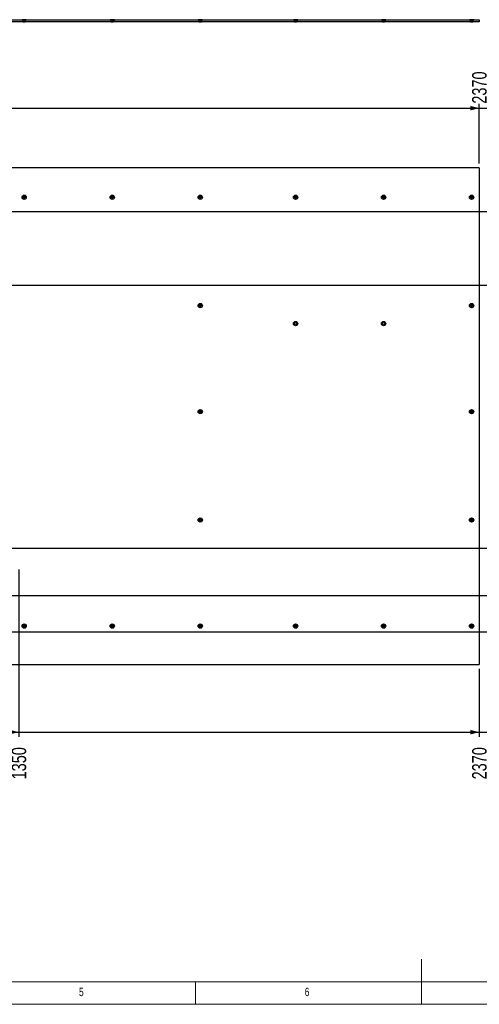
# Model space of a CAD drawing. Header units: millimetres. Extents: x 5 to 589, y 5 to 415.
# Tile 4 of 16: x 208 to 310, y 5 to 223. Entities that reach past the tile are written whole.
import ezdxf

# ---------------------------------------------------------------- set-up
doc = ezdxf.new("R2010")
doc.units = ezdxf.units.MM
doc.linetypes.add('CENTERX2', pattern=[20.32, 12.7, -2.54, 2.54, -2.54])
for name, color, linetype in [('COTES', 1, 'Continuous'), ('NOTES', 6, 'Continuous'), ('TRAIT-MIXTES', 3, 'CENTERX2')]:
    doc.layers.add(name, color=color, linetype=linetype)
doc.layers.add('TRAIT-FORT', color=4, linetype='Continuous', lineweight=25)
doc.styles.add('SLDTEXTSTYLE0', font='TXT', dxfattribs={"width": 0.75})
doc.dimstyles.new('SLDDIMSTYLE1', dxfattribs={"dimtxt": 3.2, "dimasz": 2, "dimexe": 0, "dimexo": 0.0625, "dimgap": 0.8, "dimtad": 0, "dimtih": 1, "dimtoh": 1, "dimdec": 0, "dimlfac": 10, "dimrnd": 1e-09, "dimzin": 12, "dimdsep": 46, "dimtxsty": 'SLDTEXTSTYLE0', "dimsah": 1, "dimcen": 0.09, "dimadec": 0, "dimazin": 3, "dimtfac": 1, "dimtdec": 0, "dimtofl": 0, "dimtmove": 0, "dimatfit": 3, "dimfxl": 1, "dimfrac": 2, "dimtolj": 1, "dimtzin": 12, "dimarcsym": 0})

# ---------------------------------------------------------------- blocks, each defined once
blk = doc.blocks.new('_D_7')
at = {"layer": 'COTES', "color": 1, "transparency": 16777216}
for p, q in [((207.85, 101.34), (207.85, 64.29)), ((192.91, 65.29), (207.85, 65.29))]:
    blk.add_line(p, q, dxfattribs=at)
blk.add_solid([(207.85, 65.29), (205.85, 65.79), (205.85, 64.79)], dxfattribs=at)
at = {"layer": 'COTES', "color": 1, "transparency": 16777216, "insert": (206.27, 54.83), "char_height": 3.2, "attachment_point": 1, "rotation": 90, "style": 'SLDTEXTSTYLE0'}
blk.add_mtext('1350', dxfattribs=at)
blk = doc.blocks.new('_D_8')
at = {"layer": 'COTES', "color": 1, "transparency": 16777216}
for p, q in [((309.83, 79.29), (309.83, 64.29)), ((207.85, 65.29), (309.83, 65.29))]:
    blk.add_line(p, q, dxfattribs=at)
blk.add_solid([(309.83, 65.29), (307.83, 65.79), (307.83, 64.79)], dxfattribs=at)
at = {"layer": 'COTES', "color": 1, "transparency": 16777216, "insert": (308.24, 54.83), "char_height": 3.2, "attachment_point": 1, "rotation": 90, "style": 'SLDTEXTSTYLE0'}
blk.add_mtext('2370', dxfattribs=at)
blk = doc.blocks.new('_D_9')
at = {"layer": 'COTES', "color": 1, "transparency": 16777216}
for p, q in [((341.45, 87.54), (341.45, 64.29)), ((309.83, 65.29), (341.45, 65.29))]:
    blk.add_line(p, q, dxfattribs=at)
blk.add_solid([(341.45, 65.29), (339.45, 65.79), (339.45, 64.79)], dxfattribs=at)
at = {"layer": 'COTES', "color": 1, "transparency": 16777216, "insert": (339.87, 54.83), "char_height": 3.2, "attachment_point": 1, "rotation": 90, "style": 'SLDTEXTSTYLE0'}
blk.add_mtext('2686', dxfattribs=at)
blk = doc.blocks.new('_D_10')
at = {"layer": 'COTES', "color": 1, "transparency": 16777216}
for p, q in [((354.05, 74.29), (354.05, 87.54)), ((349.63, 69.29), (354.05, 74.29)), ((349.63, 69.29), (349.63, 64.29)), ((341.45, 65.29), (349.63, 65.29))]:
    blk.add_line(p, q, dxfattribs=at)
blk.add_solid([(349.63, 65.29), (347.63, 65.79), (347.63, 64.79)], dxfattribs=at)
at = {"layer": 'COTES', "color": 1, "transparency": 16777216, "insert": (348.04, 54.83), "char_height": 3.2, "attachment_point": 1, "rotation": 90, "style": 'SLDTEXTSTYLE0'}
blk.add_mtext('2812', dxfattribs=at)
blk = doc.blocks.new('_D_11')
at = {"layer": 'COTES', "color": 1, "transparency": 16777216}
for p, q in [((356.25, 74.29), (356.25, 95.54)), ((354.76, 69.29), (356.25, 74.29)), ((354.76, 69.29), (354.76, 64.29)), ((349.63, 65.29), (354.76, 65.29))]:
    blk.add_line(p, q, dxfattribs=at)
blk.add_solid([(354.76, 65.29), (352.76, 65.79), (352.76, 64.79)], dxfattribs=at)
at = {"layer": 'COTES', "color": 1, "transparency": 16777216, "insert": (353.17, 54.83), "char_height": 3.2, "attachment_point": 1, "rotation": 90, "style": 'SLDTEXTSTYLE0'}
blk.add_mtext('2834', dxfattribs=at)
blk = doc.blocks.new('_D_12')
at = {"layer": 'COTES', "color": 1, "transparency": 16777216}
for p, q in [((366.85, 74.29), (366.85, 102.84)), ((365.02, 69.29), (366.85, 74.29)), ((365.02, 69.29), (365.02, 64.29)), ((354.76, 65.29), (365.02, 65.29))]:
    blk.add_line(p, q, dxfattribs=at)
blk.add_solid([(365.02, 65.29), (363.02, 65.79), (363.02, 64.79)], dxfattribs=at)
at = {"layer": 'COTES', "color": 1, "transparency": 16777216, "insert": (363.43, 54.83), "char_height": 3.2, "attachment_point": 1, "rotation": 90, "style": 'SLDTEXTSTYLE0'}
blk.add_mtext('2940', dxfattribs=at)
blk = doc.blocks.new('_D_13')
at = {"layer": 'COTES', "color": 1, "transparency": 16777216}
for p, q in [((368.35, 74.29), (368.35, 119.84)), ((370.15, 69.29), (368.35, 74.29)), ((370.15, 69.29), (370.15, 64.29)), ((365.02, 65.29), (370.15, 65.29))]:
    blk.add_line(p, q, dxfattribs=at)
blk.add_solid([(370.15, 65.29), (368.15, 65.79), (368.15, 64.79)], dxfattribs=at)
at = {"layer": 'COTES', "color": 1, "transparency": 16777216, "insert": (368.56, 54.83), "char_height": 3.2, "attachment_point": 1, "rotation": 90, "style": 'SLDTEXTSTYLE0'}
blk.add_mtext('2955', dxfattribs=at)
blk = doc.blocks.new('_D_14')
at = {"layer": 'COTES', "color": 1, "transparency": 16777216}
for p, q in [((370.85, 74.29), (370.85, 161.84)), ((375.28, 69.29), (370.85, 74.29)), ((375.28, 69.29), (375.28, 64.29)), ((370.15, 65.29), (375.28, 65.29))]:
    blk.add_line(p, q, dxfattribs=at)
blk.add_solid([(375.28, 65.29), (373.28, 65.79), (373.28, 64.79)], dxfattribs=at)
at = {"layer": 'COTES', "color": 1, "transparency": 16777216, "insert": (373.7, 54.83), "char_height": 3.2, "attachment_point": 1, "rotation": 90, "style": 'SLDTEXTSTYLE0'}
blk.add_mtext('2980', dxfattribs=at)
blk = doc.blocks.new('_D_15')
at = {"layer": 'COTES', "color": 1, "transparency": 16777216}
for p, q in [((381.75, 119.84), (381.75, 64.29)), ((375.28, 65.29), (381.75, 65.29))]:
    blk.add_line(p, q, dxfattribs=at)
blk.add_solid([(381.75, 65.29), (379.75, 65.79), (379.75, 64.79)], dxfattribs=at)
at = {"layer": 'COTES', "color": 1, "transparency": 16777216, "insert": (380.17, 54.83), "char_height": 3.2, "attachment_point": 1, "rotation": 90, "style": 'SLDTEXTSTYLE0'}
blk.add_mtext('3089', dxfattribs=at)
blk = doc.blocks.new('_D_16')
at = {"layer": 'COTES', "color": 1, "transparency": 16777216}
for p, q in [((388.35, 74.29), (388.35, 83.84)), ((387.03, 69.29), (388.35, 74.29)), ((387.03, 69.29), (387.03, 64.29)), ((381.75, 65.29), (387.03, 65.29))]:
    blk.add_line(p, q, dxfattribs=at)
blk.add_solid([(387.03, 65.29), (385.03, 65.79), (385.03, 64.79)], dxfattribs=at)
at = {"layer": 'COTES', "color": 1, "transparency": 16777216, "insert": (385.44, 54.83), "char_height": 3.2, "attachment_point": 1, "rotation": 90, "style": 'SLDTEXTSTYLE0'}
blk.add_mtext('3155', dxfattribs=at)
blk = doc.blocks.new('_D_17')
at = {"layer": 'COTES', "color": 1, "transparency": 16777216}
for p, q in [((390.83, 74.29), (390.83, 103.29)), ((392.16, 69.29), (390.83, 74.29)), ((392.16, 69.29), (392.16, 64.29)), ((387.03, 65.29), (392.16, 65.29))]:
    blk.add_line(p, q, dxfattribs=at)
blk.add_solid([(392.16, 65.29), (390.16, 65.79), (390.16, 64.79)], dxfattribs=at)
at = {"layer": 'COTES', "color": 1, "transparency": 16777216, "insert": (390.57, 54.83), "char_height": 3.2, "attachment_point": 1, "rotation": 90, "style": 'SLDTEXTSTYLE0'}
blk.add_mtext('3180', dxfattribs=at)
blk = doc.blocks.new('_D_18')
at = {"layer": 'COTES', "color": 1, "transparency": 16777216}
for p, q in [((427.15, 74.29), (427.15, 83.79)), ((420.89, 69.29), (427.15, 74.29)), ((420.89, 69.29), (420.89, 64.29)), ((392.16, 65.29), (420.89, 65.29))]:
    blk.add_line(p, q, dxfattribs=at)
blk.add_solid([(420.89, 65.29), (418.89, 65.79), (418.89, 64.79)], dxfattribs=at)
at = {"layer": 'COTES', "color": 1, "transparency": 16777216, "insert": (419.31, 54.83), "char_height": 3.2, "attachment_point": 1, "rotation": 90, "style": 'SLDTEXTSTYLE0'}
blk.add_mtext('3543', dxfattribs=at)
blk = doc.blocks.new('_D_19')
at = {"layer": 'COTES', "color": 1, "transparency": 16777216}
for p, q in [((427.83, 74.29), (427.83, 103.29)), ((426.02, 69.29), (427.83, 74.29)), ((426.02, 69.29), (426.02, 64.29)), ((420.89, 65.29), (426.02, 65.29))]:
    blk.add_line(p, q, dxfattribs=at)
blk.add_solid([(426.02, 65.29), (424.02, 65.79), (424.02, 64.79)], dxfattribs=at)
at = {"layer": 'COTES', "color": 1, "transparency": 16777216, "insert": (424.44, 54.83), "char_height": 3.2, "attachment_point": 1, "rotation": 90, "style": 'SLDTEXTSTYLE0'}
blk.add_mtext('3550', dxfattribs=at)
blk = doc.blocks.new('_D_20')
at = {"layer": 'COTES', "color": 1, "transparency": 16777216}
for p, q in [((429.35, 74.29), (429.35, 161.84)), ((431.15, 69.29), (429.35, 74.29)), ((431.15, 69.29), (431.15, 64.29)), ((426.02, 65.29), (431.15, 65.29))]:
    blk.add_line(p, q, dxfattribs=at)
blk.add_solid([(431.15, 65.29), (429.15, 65.79), (429.15, 64.79)], dxfattribs=at)
at = {"layer": 'COTES', "color": 1, "transparency": 16777216, "insert": (429.57, 54.83), "char_height": 3.2, "attachment_point": 1, "rotation": 90, "style": 'SLDTEXTSTYLE0'}
blk.add_mtext('3565', dxfattribs=at)
blk = doc.blocks.new('_D_21')
at = {"layer": 'COTES', "color": 1, "transparency": 16777216}
for p, q in [((431.9, 74.29), (431.9, 83.79)), ((438.17, 69.29), (431.9, 74.29)), ((438.17, 69.29), (438.17, 64.29)), ((431.15, 65.29), (438.17, 65.29))]:
    blk.add_line(p, q, dxfattribs=at)
blk.add_solid([(438.17, 65.29), (436.17, 65.79), (436.17, 64.79)], dxfattribs=at)
at = {"layer": 'COTES', "color": 1, "transparency": 16777216, "insert": (436.58, 54.83), "char_height": 3.2, "attachment_point": 1, "rotation": 90, "style": 'SLDTEXTSTYLE0'}
blk.add_mtext('3591', dxfattribs=at)
blk = doc.blocks.new('_D_22')
at = {"layer": 'COTES', "color": 1, "transparency": 16777216}
for p, q in [((434.35, 74.29), (434.35, 161.84)), ((442.2, 69.29), (434.35, 74.29)), ((442.2, 69.29), (442.2, 64.29)), ((438.17, 65.29), (442.2, 65.29))]:
    blk.add_line(p, q, dxfattribs=at)
blk.add_solid([(442.2, 65.29), (440.2, 65.79), (440.2, 64.79)], dxfattribs=at)
at = {"layer": 'COTES', "color": 1, "transparency": 16777216, "insert": (440.61, 54.83), "char_height": 3.2, "attachment_point": 1, "rotation": 90, "style": 'SLDTEXTSTYLE0'}
blk.add_mtext('3615', dxfattribs=at)
blk = doc.blocks.new('_D_23')
at = {"layer": 'COTES', "color": 1, "transparency": 16777216}
for p, q in [((446.85, 90.34), (446.85, 64.29)), ((442.2, 65.29), (446.85, 65.29))]:
    blk.add_line(p, q, dxfattribs=at)
blk.add_solid([(446.85, 65.29), (444.85, 65.79), (444.85, 64.79)], dxfattribs=at)
at = {"layer": 'COTES', "color": 1, "transparency": 16777216, "insert": (445.27, 54.83), "char_height": 3.2, "attachment_point": 1, "rotation": 90, "style": 'SLDTEXTSTYLE0'}
blk.add_mtext('3740', dxfattribs=at)
blk = doc.blocks.new('_D_24')
at = {"layer": 'COTES', "color": 1, "transparency": 16777216}
for p, q in [((490.83, 79.29), (490.83, 64.29)), ((446.85, 65.29), (490.83, 65.29))]:
    blk.add_line(p, q, dxfattribs=at)
blk.add_solid([(490.83, 65.29), (488.83, 65.79), (488.83, 64.79)], dxfattribs=at)
at = {"layer": 'COTES', "color": 1, "transparency": 16777216, "insert": (489.24, 54.83), "char_height": 3.2, "attachment_point": 1, "rotation": 90, "style": 'SLDTEXTSTYLE0'}
blk.add_mtext('4180', dxfattribs=at)
blk = doc.blocks.new('_D_27')
at = {"layer": 'COTES', "color": 1, "transparency": 16777216}
for p, q in [((187.83, 203.52), (309.83, 203.52)), ((309.83, 191.29), (309.83, 204.52))]:
    blk.add_line(p, q, dxfattribs=at)
blk.add_solid([(309.83, 203.52), (307.83, 204.02), (307.83, 203.02)], dxfattribs=at)
at = {"layer": 'COTES', "color": 1, "transparency": 16777216, "insert": (308.24, 204.52), "char_height": 3.2, "attachment_point": 1, "rotation": 90, "style": 'SLDTEXTSTYLE0'}
blk.add_mtext('2370', dxfattribs=at)
blk = doc.blocks.new('_D_28')
at = {"layer": 'COTES', "color": 1, "transparency": 16777216}
for p, q in [((309.83, 203.52), (349.25, 203.52)), ((349.25, 180.64), (349.25, 204.52))]:
    blk.add_line(p, q, dxfattribs=at)
blk.add_solid([(349.25, 203.52), (347.25, 204.02), (347.25, 203.02)], dxfattribs=at)
at = {"layer": 'COTES', "color": 1, "transparency": 16777216, "insert": (347.67, 204.52), "char_height": 3.2, "attachment_point": 1, "rotation": 90, "style": 'SLDTEXTSTYLE0'}
blk.add_mtext('2764', dxfattribs=at)
blk = doc.blocks.new('_D_29')
at = {"layer": 'COTES', "color": 1, "transparency": 16777216}
for p, q in [((349.25, 203.52), (356.25, 203.52)), ((356.25, 180.64), (356.25, 204.52))]:
    blk.add_line(p, q, dxfattribs=at)
blk.add_solid([(356.25, 203.52), (354.25, 204.02), (354.25, 203.02)], dxfattribs=at)
at = {"layer": 'COTES', "color": 1, "transparency": 16777216, "insert": (354.67, 204.52), "char_height": 3.2, "attachment_point": 1, "rotation": 90, "style": 'SLDTEXTSTYLE0'}
blk.add_mtext('2834', dxfattribs=at)
blk = doc.blocks.new('_D_30')
at = {"layer": 'COTES', "color": 1, "transparency": 16777216}
for p, q in [((356.25, 203.52), (364.96, 203.52)), ((364.96, 199.52), (364.96, 204.52)), ((364.96, 199.52), (365.83, 194.52)), ((365.83, 194.52), (365.83, 191.29))]:
    blk.add_line(p, q, dxfattribs=at)
blk.add_solid([(364.96, 203.52), (362.96, 204.02), (362.96, 203.02)], dxfattribs=at)
at = {"layer": 'COTES', "color": 1, "transparency": 16777216, "insert": (363.38, 204.52), "char_height": 3.2, "attachment_point": 1, "rotation": 90, "style": 'SLDTEXTSTYLE0'}
blk.add_mtext('2930', dxfattribs=at)
blk = doc.blocks.new('_D_31')
at = {"layer": 'COTES', "color": 1, "transparency": 16777216}
for p, q in [((364.96, 203.52), (370.09, 203.52)), ((370.09, 199.52), (370.09, 204.52)), ((370.09, 199.52), (368.35, 194.52)), ((368.35, 194.52), (368.35, 187.14))]:
    blk.add_line(p, q, dxfattribs=at)
blk.add_solid([(370.09, 203.52), (368.09, 204.02), (368.09, 203.02)], dxfattribs=at)
at = {"layer": 'COTES', "color": 1, "transparency": 16777216, "insert": (368.51, 204.52), "char_height": 3.2, "attachment_point": 1, "rotation": 90, "style": 'SLDTEXTSTYLE0'}
blk.add_mtext('2955', dxfattribs=at)
blk = doc.blocks.new('_D_32')
at = {"layer": 'COTES', "color": 1, "transparency": 16777216}
for p, q in [((370.09, 203.52), (375.22, 203.52)), ((375.22, 199.52), (375.22, 204.52)), ((375.22, 199.52), (374.35, 194.52)), ((374.35, 194.52), (374.35, 169.64))]:
    blk.add_line(p, q, dxfattribs=at)
blk.add_solid([(375.22, 203.52), (373.22, 204.02), (373.22, 203.02)], dxfattribs=at)
at = {"layer": 'COTES', "color": 1, "transparency": 16777216, "insert": (373.64, 204.52), "char_height": 3.2, "attachment_point": 1, "rotation": 90, "style": 'SLDTEXTSTYLE0'}
blk.add_mtext('3015', dxfattribs=at)
blk = doc.blocks.new('_D_33')
at = {"layer": 'COTES', "color": 1, "transparency": 16777216}
for p, q in [((375.22, 203.52), (404.65, 203.52)), ((404.65, 187.14), (404.65, 204.52))]:
    blk.add_line(p, q, dxfattribs=at)
blk.add_solid([(404.65, 203.52), (402.65, 204.02), (402.65, 203.02)], dxfattribs=at)
at = {"layer": 'COTES', "color": 1, "transparency": 16777216, "insert": (403.07, 204.52), "char_height": 3.2, "attachment_point": 1, "rotation": 90, "style": 'SLDTEXTSTYLE0'}
blk.add_mtext('3318', dxfattribs=at)
blk = doc.blocks.new('_D_34')
at = {"layer": 'COTES', "color": 1, "transparency": 16777216}
for p, q in [((404.65, 203.52), (435.75, 203.52)), ((435.75, 199.52), (435.75, 204.52)), ((435.75, 199.52), (436.83, 194.52)), ((436.83, 194.52), (436.83, 187.29))]:
    blk.add_line(p, q, dxfattribs=at)
blk.add_solid([(435.75, 203.52), (433.75, 204.02), (433.75, 203.02)], dxfattribs=at)
at = {"layer": 'COTES', "color": 1, "transparency": 16777216, "insert": (434.16, 204.52), "char_height": 3.2, "attachment_point": 1, "rotation": 90, "style": 'SLDTEXTSTYLE0'}
blk.add_mtext('3640', dxfattribs=at)
blk = doc.blocks.new('_D_35')
at = {"layer": 'COTES', "color": 1, "transparency": 16777216}
for p, q in [((435.75, 203.52), (440.88, 203.52)), ((440.88, 199.52), (440.88, 204.52)), ((440.88, 199.52), (441.93, 194.52)), ((441.93, 194.52), (441.93, 187.29))]:
    blk.add_line(p, q, dxfattribs=at)
blk.add_solid([(440.88, 203.52), (438.88, 204.02), (438.88, 203.02)], dxfattribs=at)
at = {"layer": 'COTES', "color": 1, "transparency": 16777216, "insert": (439.29, 204.52), "char_height": 3.2, "attachment_point": 1, "rotation": 90, "style": 'SLDTEXTSTYLE0'}
blk.add_mtext('3691', dxfattribs=at)
blk = doc.blocks.new('_D_36')
at = {"layer": 'COTES', "color": 1, "transparency": 16777216}
for p, q in [((440.88, 203.52), (446.01, 203.52)), ((446.01, 199.52), (446.01, 204.52)), ((446.01, 199.52), (444.93, 194.52)), ((444.93, 194.52), (444.93, 187.29))]:
    blk.add_line(p, q, dxfattribs=at)
blk.add_solid([(446.01, 203.52), (444.01, 204.02), (444.01, 203.02)], dxfattribs=at)
at = {"layer": 'COTES', "color": 1, "transparency": 16777216, "insert": (444.42, 204.52), "char_height": 3.2, "attachment_point": 1, "rotation": 90, "style": 'SLDTEXTSTYLE0'}
blk.add_mtext('3721', dxfattribs=at)
blk = doc.blocks.new('_D_37')
at = {"layer": 'COTES', "color": 1, "transparency": 16777216}
for p, q in [((446.01, 203.52), (467.05, 203.52)), ((467.05, 187.29), (467.05, 204.52))]:
    blk.add_line(p, q, dxfattribs=at)
blk.add_solid([(467.05, 203.52), (465.05, 204.02), (465.05, 203.02)], dxfattribs=at)
at = {"layer": 'COTES', "color": 1, "transparency": 16777216, "insert": (465.47, 204.52), "char_height": 3.2, "attachment_point": 1, "rotation": 90, "style": 'SLDTEXTSTYLE0'}
blk.add_mtext('3942', dxfattribs=at)
blk = doc.blocks.new('_D_38')
at = {"layer": 'COTES', "color": 1, "transparency": 16777216}
for p, q in [((467.05, 203.52), (490.83, 203.52)), ((490.83, 191.29), (490.83, 204.52))]:
    blk.add_line(p, q, dxfattribs=at)
blk.add_solid([(490.83, 203.52), (488.83, 204.02), (488.83, 203.02)], dxfattribs=at)
at = {"layer": 'COTES', "color": 1, "transparency": 16777216, "insert": (489.24, 204.52), "char_height": 3.2, "attachment_point": 1, "rotation": 90, "style": 'SLDTEXTSTYLE0'}
blk.add_mtext('4180', dxfattribs=at)
blk = doc.blocks.new('_D_41')
at = {"layer": 'COTES', "color": 1, "transparency": 16777216}
for p, q in [((49.32, 184.34), (49.32, 179.21)), ((53.32, 179.21), (48.32, 179.21)), ((53.32, 179.21), (58.32, 180.64)), ((58.32, 180.64), (349.25, 180.64))]:
    blk.add_line(p, q, dxfattribs=at)
blk.add_solid([(49.32, 179.21), (49.82, 181.21), (48.82, 181.21)], dxfattribs=at)
at = {"layer": 'COTES', "color": 1, "transparency": 16777216, "insert": (43.59, 180.8), "char_height": 3.2, "attachment_point": 1, "style": 'SLDTEXTSTYLE0'}
blk.add_mtext('97', dxfattribs=at)
blk = doc.blocks.new('_D_43')
at = {"layer": 'COTES', "color": 1, "transparency": 16777216}
for p, q in [((49.32, 168.81), (49.32, 163.68)), ((53.32, 163.68), (48.32, 163.68)), ((53.32, 163.68), (58.32, 164.34)), ((58.32, 164.34), (349.25, 164.34))]:
    blk.add_line(p, q, dxfattribs=at)
blk.add_solid([(49.32, 163.68), (49.82, 165.68), (48.82, 165.68)], dxfattribs=at)
at = {"layer": 'COTES', "color": 1, "transparency": 16777216, "insert": (41.23, 165.26), "char_height": 3.2, "attachment_point": 1, "style": 'SLDTEXTSTYLE0'}
blk.add_mtext('260', dxfattribs=at)
blk = doc.blocks.new('_D_48')
at = {"layer": 'COTES', "color": 1, "transparency": 16777216}
for p, q in [((49.32, 111.67), (49.32, 106.54)), ((53.32, 106.54), (48.32, 106.54)), ((53.32, 106.54), (58.32, 106.04)), ((58.32, 106.04), (341.45, 106.04))]:
    blk.add_line(p, q, dxfattribs=at)
blk.add_solid([(49.32, 106.54), (49.82, 108.54), (48.82, 108.54)], dxfattribs=at)
at = {"layer": 'COTES', "color": 1, "transparency": 16777216, "insert": (41.23, 108.12), "char_height": 3.2, "attachment_point": 1, "style": 'SLDTEXTSTYLE0'}
blk.add_mtext('843', dxfattribs=at)
blk = doc.blocks.new('_D_50')
at = {"layer": 'COTES', "color": 1, "transparency": 16777216}
for p, q in [((49.32, 101.41), (49.32, 96.28)), ((53.32, 96.28), (48.32, 96.28)), ((53.32, 96.28), (58.32, 95.54)), ((58.32, 95.54), (354.25, 95.54))]:
    blk.add_line(p, q, dxfattribs=at)
blk.add_solid([(49.32, 96.28), (49.82, 98.28), (48.82, 98.28)], dxfattribs=at)
at = {"layer": 'COTES', "color": 1, "transparency": 16777216, "insert": (41.23, 97.86), "char_height": 3.2, "attachment_point": 1, "style": 'SLDTEXTSTYLE0'}
blk.add_mtext('948', dxfattribs=at)
blk = doc.blocks.new('_D_52')
at = {"layer": 'COTES', "color": 1, "transparency": 16777216}
for p, q in [((49.32, 91.15), (49.32, 86.02)), ((53.32, 86.02), (58.32, 87.54)), ((58.32, 87.54), (341.45, 87.54)), ((53.32, 86.02), (48.32, 86.02))]:
    blk.add_line(p, q, dxfattribs=at)
blk.add_solid([(49.32, 86.02), (49.82, 88.02), (48.82, 88.02)], dxfattribs=at)
at = {"layer": 'COTES', "color": 1, "transparency": 16777216, "insert": (38.86, 87.6), "char_height": 3.2, "attachment_point": 1, "style": 'SLDTEXTSTYLE0'}
blk.add_mtext('1028', dxfattribs=at)
blk = doc.blocks.new('SW_CENTERMARKSYMBOL_98')
at = {"layer": 'TRAIT-MIXTES', "color": 0}
for p, q in [((-0.25, 0), (-0.49, 0)), ((0, 0), (-0.25, 0)), ((0, 0.25), (0, 0.49)), ((0, 0), (0, 0.25)), ((0, 0), (0, -0.25)), ((0, 0), (0.25, 0)), ((0.25, 0), (0.49, 0)), ((0, -0.25), (0, -0.49))]:
    blk.add_line(p, q, dxfattribs=at)
blk = doc.blocks.new('SW_CENTERMARKSYMBOL_99')
at = {"layer": 'TRAIT-MIXTES', "color": 0}
for p, q in [((-0.25, 0), (-0.49, 0)), ((0, 0), (-0.25, 0)), ((0, 0.25), (0, 0.49)), ((0, 0), (0, 0.25)), ((0, 0), (0, -0.25)), ((0, 0), (0.25, 0)), ((0.25, 0), (0.49, 0)), ((0, -0.25), (0, -0.49))]:
    blk.add_line(p, q, dxfattribs=at)
blk = doc.blocks.new('SW_CENTERMARKSYMBOL_100')
at = {"layer": 'TRAIT-MIXTES', "color": 0}
for p, q in [((-0.25, 0), (-0.49, 0)), ((0, 0), (-0.25, 0)), ((0, 0.25), (0, 0.49)), ((0, 0), (0, 0.25)), ((0, 0), (0, -0.25)), ((0, 0), (0.25, 0)), ((0.25, 0), (0.49, 0)), ((0, -0.25), (0, -0.49))]:
    blk.add_line(p, q, dxfattribs=at)
blk = doc.blocks.new('SW_CENTERMARKSYMBOL_101')
at = {"layer": 'TRAIT-MIXTES', "color": 0}
for p, q in [((-0.25, 0), (-0.49, 0)), ((0, 0), (-0.25, 0)), ((0, 0.25), (0, 0.49)), ((0, 0), (0, 0.25)), ((0, 0), (0, -0.25)), ((0, 0), (0.25, 0)), ((0.25, 0), (0.49, 0)), ((0, -0.25), (0, -0.49))]:
    blk.add_line(p, q, dxfattribs=at)
blk = doc.blocks.new('SW_CENTERMARKSYMBOL_102')
at = {"layer": 'TRAIT-MIXTES', "color": 0}
for p, q in [((-0.25, 0), (-0.49, 0)), ((0, 0), (-0.25, 0)), ((0, 0.25), (0, 0.49)), ((0, 0), (0, 0.25)), ((0, 0), (0, -0.25)), ((0, 0), (0.25, 0)), ((0.25, 0), (0.49, 0)), ((0, -0.25), (0, -0.49))]:
    blk.add_line(p, q, dxfattribs=at)
blk = doc.blocks.new('SW_CENTERMARKSYMBOL_103')
at = {"layer": 'TRAIT-MIXTES', "color": 0}
for p, q in [((-0.25, 0), (-0.49, 0)), ((0, 0), (-0.25, 0)), ((0, 0.25), (0, 0.49)), ((0, 0), (0, 0.25)), ((0, 0), (0, -0.25)), ((0, 0), (0.25, 0)), ((0.25, 0), (0.49, 0)), ((0, -0.25), (0, -0.49))]:
    blk.add_line(p, q, dxfattribs=at)
blk = doc.blocks.new('SW_CENTERMARKSYMBOL_104')
at = {"layer": 'TRAIT-MIXTES', "color": 0}
for p, q in [((-0.25, 0), (-0.49, 0)), ((0, 0), (-0.25, 0)), ((0, 0.25), (0, 0.49)), ((0, 0), (0, 0.25)), ((0, 0), (0, -0.25)), ((0, 0), (0.25, 0)), ((0.25, 0), (0.49, 0)), ((0, -0.25), (0, -0.49))]:
    blk.add_line(p, q, dxfattribs=at)
blk = doc.blocks.new('SW_CENTERMARKSYMBOL_105')
at = {"layer": 'TRAIT-MIXTES', "color": 0}
for p, q in [((-0.25, 0), (-0.49, 0)), ((0, 0), (-0.25, 0)), ((0, 0.25), (0, 0.49)), ((0, 0), (0, 0.25)), ((0, 0), (0, -0.25)), ((0, 0), (0.25, 0)), ((0.25, 0), (0.49, 0)), ((0, -0.25), (0, -0.49))]:
    blk.add_line(p, q, dxfattribs=at)
blk = doc.blocks.new('SW_CENTERMARKSYMBOL_106')
at = {"layer": 'TRAIT-MIXTES', "color": 0}
for p, q in [((-0.25, 0), (-0.49, 0)), ((0, 0), (-0.25, 0)), ((0, 0.25), (0, 0.49)), ((0, 0), (0, 0.25)), ((0, 0), (0, -0.25)), ((0, 0), (0.25, 0)), ((0.25, 0), (0.49, 0)), ((0, -0.25), (0, -0.49))]:
    blk.add_line(p, q, dxfattribs=at)
blk = doc.blocks.new('SW_CENTERMARKSYMBOL_107')
at = {"layer": 'TRAIT-MIXTES', "color": 0}
for p, q in [((-0.25, 0), (-0.49, 0)), ((0, 0), (-0.25, 0)), ((0, 0.25), (0, 0.49)), ((0, 0), (0, 0.25)), ((0, 0), (0, -0.25)), ((0, 0), (0.25, 0)), ((0.25, 0), (0.49, 0)), ((0, -0.25), (0, -0.49))]:
    blk.add_line(p, q, dxfattribs=at)
blk = doc.blocks.new('SW_CENTERMARKSYMBOL_108')
at = {"layer": 'TRAIT-MIXTES', "color": 0}
for p, q in [((-0.25, 0), (-0.49, 0)), ((0, 0), (-0.25, 0)), ((0, 0.25), (0, 0.49)), ((0, 0), (0, 0.25)), ((0, 0), (0, -0.25)), ((0, 0), (0.25, 0)), ((0.25, 0), (0.49, 0)), ((0, -0.25), (0, -0.49))]:
    blk.add_line(p, q, dxfattribs=at)
blk = doc.blocks.new('SW_CENTERMARKSYMBOL_109')
at = {"layer": 'TRAIT-MIXTES', "color": 0}
for p, q in [((-0.25, 0), (-0.49, 0)), ((0, 0), (-0.25, 0)), ((0, 0.25), (0, 0.49)), ((0, 0), (0, 0.25)), ((0, 0), (0, -0.25)), ((0, 0), (0.25, 0)), ((0.25, 0), (0.49, 0)), ((0, -0.25), (0, -0.49))]:
    blk.add_line(p, q, dxfattribs=at)
blk = doc.blocks.new('SW_CENTERMARKSYMBOL_112')
at = {"layer": 'TRAIT-MIXTES', "color": 0}
for p, q in [((-0.25, 0), (-0.49, 0)), ((0, 0), (-0.25, 0)), ((0, 0.25), (0, 0.49)), ((0, 0), (0, 0.25)), ((0, 0), (0, -0.25)), ((0, 0), (0.25, 0)), ((0.25, 0), (0.49, 0)), ((0, -0.25), (0, -0.49))]:
    blk.add_line(p, q, dxfattribs=at)
blk = doc.blocks.new('SW_CENTERMARKSYMBOL_113')
at = {"layer": 'TRAIT-MIXTES', "color": 0}
for p, q in [((-0.25, 0), (-0.49, 0)), ((0, 0), (-0.25, 0)), ((0, 0.25), (0, 0.49)), ((0, 0), (0, 0.25)), ((0, 0), (0, -0.25)), ((0, 0), (0.25, 0)), ((0.25, 0), (0.49, 0)), ((0, -0.25), (0, -0.49))]:
    blk.add_line(p, q, dxfattribs=at)
blk = doc.blocks.new('SW_CENTERMARKSYMBOL_114')
at = {"layer": 'TRAIT-MIXTES', "color": 0}
for p, q in [((-0.25, 0), (-0.49, 0)), ((0, 0), (-0.25, 0)), ((0, 0.25), (0, 0.49)), ((0, 0), (0, 0.25)), ((0, 0), (0, -0.25)), ((0, 0), (0.25, 0)), ((0.25, 0), (0.49, 0)), ((0, -0.25), (0, -0.49))]:
    blk.add_line(p, q, dxfattribs=at)
blk = doc.blocks.new('SW_CENTERMARKSYMBOL_115')
at = {"layer": 'TRAIT-MIXTES', "color": 0}
for p, q in [((-0.25, 0), (-0.49, 0)), ((0, 0), (-0.25, 0)), ((0, 0.25), (0, 0.49)), ((0, 0), (0, 0.25)), ((0, 0), (0, -0.25)), ((0, 0), (0.25, 0)), ((0.25, 0), (0.49, 0)), ((0, -0.25), (0, -0.49))]:
    blk.add_line(p, q, dxfattribs=at)
blk = doc.blocks.new('SW_CENTERMARKSYMBOL_116')
at = {"layer": 'TRAIT-MIXTES', "color": 0}
for p, q in [((-0.25, 0), (-0.49, 0)), ((0, 0), (-0.25, 0)), ((0, 0.25), (0, 0.49)), ((0, 0), (0, 0.25)), ((0, 0), (0, -0.25)), ((0, 0), (0.25, 0)), ((0.25, 0), (0.49, 0)), ((0, -0.25), (0, -0.49))]:
    blk.add_line(p, q, dxfattribs=at)
blk = doc.blocks.new('SW_CENTERMARKSYMBOL_117')
at = {"layer": 'TRAIT-MIXTES', "color": 0}
for p, q in [((-0.25, 0), (-0.49, 0)), ((0, 0), (-0.25, 0)), ((0, 0.25), (0, 0.49)), ((0, 0), (0, 0.25)), ((0, 0), (0, -0.25)), ((0, 0), (0.25, 0)), ((0.25, 0), (0.49, 0)), ((0, -0.25), (0, -0.49))]:
    blk.add_line(p, q, dxfattribs=at)

msp = doc.modelspace()

# ---------------------------------------------------------------- linework, layer by layer
at = {"color": 7, "linetype": 'Continuous', "lineweight": 18}
for p, q in [((297, 5), (297, 15)), ((10, 10), (584, 10)), ((247, 5), (247, 10)), ((5, 5), (589, 5))]:
    msp.add_line(p, q, dxfattribs=at)
at = {"layer": 'TRAIT-FORT', "color": 4, "linetype": 'Continuous', "lineweight": 25}
for p, q in [((187.82851, 223.12506), (309.8285, 223.12506)), ((309.8285, 222.62506), (187.82851, 222.62506)), ((208.5537, 223.12506), (208.7887, 222.89006)), ((208.5537, 223.12506), (208.7887, 222.89006)), ((209.5037, 223.12506), (208.55812, 223.12506)), ((209.5037, 223.12506), (208.55812, 223.12506)), ((208.7887, 222.89006), (208.7887, 222.62506)), ((208.7887, 222.89006), (208.7887, 222.62506)), ((209.2687, 222.89006), (208.7887, 222.89006)), ((209.2687, 222.89006), (208.7887, 222.89006)), ((208.7887, 222.62506), (209.2687, 222.62506)), ((208.7887, 222.62506), (209.2687, 222.62506)), ((209.2687, 222.89006), (209.5037, 223.12506)), ((209.2687, 222.89006), (209.5037, 223.12506)), ((209.2687, 222.62506), (209.2687, 222.89006)), ((209.2687, 222.62506), (209.2687, 222.89006)), ((228.0537, 223.12506), (228.2887, 222.89006)), ((228.0537, 223.12506), (228.2887, 222.89006)), ((229.0037, 223.12506), (228.05812, 223.12506)), ((229.0037, 223.12506), (228.05812, 223.12506)), ((228.2887, 222.89006), (228.2887, 222.62506)), ((228.2887, 222.89006), (228.2887, 222.62506)), ((228.7687, 222.89006), (228.2887, 222.89006)), ((228.7687, 222.89006), (228.2887, 222.89006)), ((228.2887, 222.62506), (228.7687, 222.62506)), ((228.2887, 222.62506), (228.7687, 222.62506)), ((228.7687, 222.89006), (229.0037, 223.12506)), ((228.7687, 222.89006), (229.0037, 223.12506)), ((228.7687, 222.62506), (228.7687, 222.89006)), ((228.7687, 222.62506), (228.7687, 222.89006)), ((247.5537, 223.12506), (247.7887, 222.89006)), ((247.5537, 223.12506), (247.7887, 222.89006)), ((247.5537, 223.12506), (247.7887, 222.89006)), ((247.5537, 223.12506), (247.7887, 222.89006)), ((247.5537, 223.12506), (247.7887, 222.89006)), ((248.5037, 223.12506), (247.55812, 223.12506)), ((248.5037, 223.12506), (247.55812, 223.12506)), ((248.5037, 223.12506), (247.55812, 223.12506)), ((248.5037, 223.12506), (247.55812, 223.12506)), ((248.5037, 223.12506), (247.55812, 223.12506)), ((247.7887, 222.89006), (247.7887, 222.62506)), ((247.7887, 222.89006), (247.7887, 222.62506)), ((247.7887, 222.89006), (247.7887, 222.62506)), ((247.7887, 222.89006), (247.7887, 222.62506)), ((247.7887, 222.89006), (247.7887, 222.62506)), ((248.2687, 222.89006), (247.7887, 222.89006)), ((248.2687, 222.89006), (247.7887, 222.89006)), ((248.2687, 222.89006), (247.7887, 222.89006)), ((248.2687, 222.89006), (247.7887, 222.89006)), ((248.2687, 222.89006), (247.7887, 222.89006)), ((247.7887, 222.62506), (248.2687, 222.62506)), ((247.7887, 222.62506), (248.2687, 222.62506)), ((247.7887, 222.62506), (248.2687, 222.62506)), ((247.7887, 222.62506), (248.2687, 222.62506)), ((247.7887, 222.62506), (248.2687, 222.62506)), ((248.2687, 222.89006), (248.5037, 223.12506)), ((248.2687, 222.89006), (248.5037, 223.12506)), ((248.2687, 222.89006), (248.5037, 223.12506)), ((248.2687, 222.89006), (248.5037, 223.12506)), ((248.2687, 222.89006), (248.5037, 223.12506)), ((248.2687, 222.62506), (248.2687, 222.89006)), ((248.2687, 222.62506), (248.2687, 222.89006)), ((248.2687, 222.62506), (248.2687, 222.89006)), ((248.2687, 222.62506), (248.2687, 222.89006)), ((248.2687, 222.62506), (248.2687, 222.89006)), ((268.65351, 223.12506), (268.88851, 222.89006)), ((268.65351, 223.12506), (268.88851, 222.89006)), ((268.65351, 223.12506), (268.88851, 222.89006)), ((269.60351, 223.12506), (268.65793, 223.12506)), ((269.60351, 223.12506), (268.65793, 223.12506)), ((269.60351, 223.12506), (268.65793, 223.12506)), ((268.88851, 222.89006), (268.88851, 222.62506)), ((268.88851, 222.89006), (268.88851, 222.62506)), ((268.88851, 222.89006), (268.88851, 222.62506)), ((269.36851, 222.89006), (268.88851, 222.89006)), ((269.36851, 222.89006), (268.88851, 222.89006)), ((269.36851, 222.89006), (268.88851, 222.89006)), ((268.88851, 222.62506), (269.36851, 222.62506)), ((268.88851, 222.62506), (269.36851, 222.62506)), ((268.88851, 222.62506), (269.36851, 222.62506)), ((269.36851, 222.89006), (269.60351, 223.12506)), ((269.36851, 222.89006), (269.60351, 223.12506)), ((269.36851, 222.89006), (269.60351, 223.12506)), ((269.36851, 222.62506), (269.36851, 222.89006)), ((269.36851, 222.62506), (269.36851, 222.89006)), ((269.36851, 222.62506), (269.36851, 222.89006)), ((288.15351, 223.12506), (288.38851, 222.89006)), ((288.15351, 223.12506), (288.38851, 222.89006)), ((288.15351, 223.12506), (288.38851, 222.89006)), ((289.10351, 223.12506), (288.15793, 223.12506)), ((289.10351, 223.12506), (288.15793, 223.12506)), ((289.10351, 223.12506), (288.15793, 223.12506)), ((288.38851, 222.89006), (288.38851, 222.62506)), ((288.38851, 222.89006), (288.38851, 222.62506)), ((288.38851, 222.89006), (288.38851, 222.62506)), ((288.86851, 222.89006), (288.38851, 222.89006)), ((288.86851, 222.89006), (288.38851, 222.89006)), ((288.86851, 222.89006), (288.38851, 222.89006)), ((288.38851, 222.62506), (288.86851, 222.62506)), ((288.38851, 222.62506), (288.86851, 222.62506)), ((288.38851, 222.62506), (288.86851, 222.62506)), ((288.86851, 222.89006), (289.10351, 223.12506)), ((288.86851, 222.89006), (289.10351, 223.12506)), ((288.86851, 222.89006), (289.10351, 223.12506)), ((288.86851, 222.62506), (288.86851, 222.89006)), ((288.86851, 222.62506), (288.86851, 222.89006)), ((288.86851, 222.62506), (288.86851, 222.89006)), ((307.65351, 223.12506), (307.88851, 222.89006)), ((307.65351, 223.12506), (307.88851, 222.89006)), ((307.65351, 223.12506), (307.88851, 222.89006)), ((307.65351, 223.12506), (307.88851, 222.89006)), ((307.65351, 223.12506), (307.88851, 222.89006)), ((308.60351, 223.12506), (307.65793, 223.12506)), ((308.60351, 223.12506), (307.65793, 223.12506)), ((308.60351, 223.12506), (307.65793, 223.12506)), ((308.60351, 223.12506), (307.65793, 223.12506)), ((308.60351, 223.12506), (307.65793, 223.12506)), ((307.88851, 222.89006), (307.88851, 222.62506)), ((307.88851, 222.89006), (307.88851, 222.62506)), ((307.88851, 222.89006), (307.88851, 222.62506)), ((307.88851, 222.89006), (307.88851, 222.62506)), ((307.88851, 222.89006), (307.88851, 222.62506)), ((308.36851, 222.89006), (307.88851, 222.89006)), ((308.36851, 222.89006), (307.88851, 222.89006)), ((308.36851, 222.89006), (307.88851, 222.89006)), ((308.36851, 222.89006), (307.88851, 222.89006)), ((308.36851, 222.89006), (307.88851, 222.89006)), ((307.88851, 222.62506), (308.36851, 222.62506)), ((307.88851, 222.62506), (308.36851, 222.62506)), ((307.88851, 222.62506), (308.36851, 222.62506)), ((307.88851, 222.62506), (308.36851, 222.62506)), ((307.88851, 222.62506), (308.36851, 222.62506)), ((308.36851, 222.89006), (308.60351, 223.12506)), ((308.36851, 222.89006), (308.60351, 223.12506)), ((308.36851, 222.89006), (308.60351, 223.12506)), ((308.36851, 222.89006), (308.60351, 223.12506)), ((308.36851, 222.89006), (308.60351, 223.12506)), ((308.36851, 222.62506), (308.36851, 222.89006)), ((308.36851, 222.62506), (308.36851, 222.89006)), ((308.36851, 222.62506), (308.36851, 222.89006)), ((308.36851, 222.62506), (308.36851, 222.89006)), ((308.36851, 222.62506), (308.36851, 222.89006)), ((309.8285, 223.12506), (309.8285, 222.62506)), ((309.8285, 190.29208), (187.82851, 190.29208)), ((309.8285, 190.29208), (309.8285, 80.29208)), ((187.82851, 80.29208), (309.8285, 80.29208))]:
    msp.add_line(p, q, dxfattribs=at)
for centre, radius in [((209.0287, 183.79218), 0.475), ((209.0287, 183.79218), 0.24), ((228.5287, 183.79218), 0.475), ((228.5287, 183.79218), 0.24), ((248.0287, 183.79218), 0.475), ((248.0287, 183.79218), 0.24), ((269.12851, 183.79218), 0.475), ((269.12851, 183.79218), 0.24), ((288.62851, 183.79218), 0.475), ((288.62851, 183.79218), 0.24), ((308.12851, 183.79218), 0.475), ((308.12851, 183.79218), 0.24), ((248.0287, 159.79218), 0.475), ((248.0287, 159.79218), 0.24), ((308.12851, 159.79218), 0.475), ((308.12851, 159.79218), 0.24), ((269.12851, 155.79218), 0.475), ((269.12851, 155.79218), 0.24), ((288.62851, 155.79218), 0.475), ((288.62851, 155.79218), 0.24), ((248.0287, 136.29208), 0.475), ((248.0287, 136.29208), 0.24), ((308.12851, 136.29208), 0.475), ((308.12851, 136.29208), 0.24), ((248.0287, 112.29208), 0.475), ((248.0287, 112.29208), 0.24), ((308.12851, 112.29208), 0.475), ((308.12851, 112.29208), 0.24), ((209.0287, 88.79198), 0.475), ((209.0287, 88.79198), 0.24), ((228.5287, 88.79198), 0.475), ((228.5287, 88.79198), 0.24), ((248.0287, 88.79198), 0.475), ((248.0287, 88.79198), 0.24), ((269.12851, 88.79198), 0.475), ((269.12851, 88.79198), 0.24), ((288.62851, 88.79198), 0.475), ((288.62851, 88.79198), 0.24), ((308.12851, 88.79198), 0.475), ((308.12851, 88.79198), 0.24)]:
    msp.add_circle(centre, radius, dxfattribs=at)

# ---------------------------------------------------------------- block references
at = {"layer": 'TRAIT-MIXTES', "color": 3}
for name, p in [('SW_CENTERMARKSYMBOL_112', (209.0287, 183.79218)), ('SW_CENTERMARKSYMBOL_113', (228.5287, 183.79218)), ('SW_CENTERMARKSYMBOL_114', (248.0287, 183.79218)), ('SW_CENTERMARKSYMBOL_115', (269.12851, 183.79218)), ('SW_CENTERMARKSYMBOL_116', (288.62851, 183.79218)), ('SW_CENTERMARKSYMBOL_117', (308.12851, 183.79218)), ('SW_CENTERMARKSYMBOL_100', (248.0287, 159.79218)), ('SW_CENTERMARKSYMBOL_101', (308.12851, 159.79218)), ('SW_CENTERMARKSYMBOL_99', (248.0287, 136.29208)), ('SW_CENTERMARKSYMBOL_103', (308.12851, 136.29208)), ('SW_CENTERMARKSYMBOL_98', (248.0287, 112.29208)), ('SW_CENTERMARKSYMBOL_102', (308.12851, 112.29208)), ('SW_CENTERMARKSYMBOL_109', (209.0287, 88.79198)), ('SW_CENTERMARKSYMBOL_108', (228.5287, 88.79198)), ('SW_CENTERMARKSYMBOL_107', (248.0287, 88.79198)), ('SW_CENTERMARKSYMBOL_106', (269.12851, 88.79198)), ('SW_CENTERMARKSYMBOL_105', (288.62851, 88.79198)), ('SW_CENTERMARKSYMBOL_104', (308.12851, 88.79198))]:
    msp.add_blockref(name, p, dxfattribs=at)

# ---------------------------------------------------------------- texts
at = {"layer": 'NOTES', "color": 211, "char_height": 1.85208, "attachment_point": 1, "style": 'SLDTEXTSTYLE0'}
for s, insert in [('5', (221.16667, 8.66802)), ('6', (271.16667, 8.66802))]:
    msp.add_mtext(s, dxfattribs=dict(at, insert=insert))

# ---------------------------------------------------------------- dimensions: what is measured, and where the dimension line sits
at = {"layer": 'COTES', "color": 1}
for feature_location, offset, dtype, origin, picture, middle in [((309.8285, 190.29208), (0, 14.23013), 1, (72.8285, 190.29208), '_D_27', (309.8285, 209.2511)), ((349.2535, 179.64208), (0, 24.88013), 1, (72.8285, 190.29208), '_D_28', (349.2535, 209.2511)), ((356.2535, 179.64208), (0, 24.88013), 1, (72.8285, 190.29208), '_D_29', (356.2535, 209.2511)), ((365.82849, 190.29208), (-0.8683, 14.23013), 1, (72.8285, 190.29208), '_D_30', (364.96019, 209.2511)), ((368.3535, 186.14208), (1.73749, 18.38013), 1, (72.8285, 190.29208), '_D_31', (370.09099, 209.2511)), ((374.3535, 168.64208), (0.8683, 35.88013), 1, (72.8285, 190.29208), '_D_32', (375.22179, 209.2511)), ((404.6535, 186.14208), (0, 18.38013), 1, (72.8285, 190.29208), '_D_33', (404.6535, 209.2511)), ((436.8288, 186.29208), (-1.0808, 18.23013), 1, (72.8285, 190.29208), '_D_34', (435.748, 209.2511)), ((441.9288, 186.29208), (-1.05, 18.23013), 1, (72.8285, 190.29208), '_D_35', (440.8788, 209.2511)), ((444.9288, 186.29208), (1.0808, 18.23013), 1, (72.8285, 190.29208), '_D_36', (446.0096, 209.2511)), ((467.0535, 186.29208), (0, 18.23013), 1, (72.8285, 190.29208), '_D_37', (467.0535, 209.2511)), ((490.8285, 190.29208), (0, 14.23013), 1, (72.8285, 190.29208), '_D_38', (490.8285, 209.2511)), ((342.4534973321, 87.5420785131), (-294.1350931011, -1.5270000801), 0, (72.8284977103, 190.2920785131), '_D_52', (43.5895151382, 86.015078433)), ((350.2534973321, 164.3420785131), (-301.9350931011, -0.665400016), 0, (72.8284977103, 190.2920785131), '_D_43', (44.7717374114, 163.6766784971)), ((342.4534973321, 106.0420785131), (-294.1350931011, 0.4962000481), 0, (72.8284977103, 190.2920785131), '_D_48', (44.7717374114, 106.5382785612)), ((355.2534973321, 95.5420785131), (-306.9350931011, 0.734599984), 0, (72.8284977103, 190.2920785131), '_D_50', (44.7717374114, 96.2766784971)), ((350.2534973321, 180.6420785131), (-301.9350931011, -1.430399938), 0, (72.8284977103, 190.2920785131), '_D_41', (45.9539596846, 179.2116785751)), ((370.8535, 162.84208), (4.427, -98.55), 1, (72.8285, 80.29208), '_D_14', (375.2805, 59.56319)), ((429.3535, 162.84208), (1.8, -98.55), 1, (72.8285, 80.29208), '_D_20', (431.1535, 59.56319)), ((434.3535, 162.84208), (7.84279, -98.55), 1, (72.8285, 80.29208), '_D_22', (442.19629, 59.56319)), ((368.3535, 120.84208), (1.7962, -56.55), 1, (72.8285, 80.29208), '_D_13', (370.1497, 59.56319)), ((381.7535, 120.84208), (0, -56.55), 1, (72.8285, 80.29208), '_D_15', (381.7535, 59.56319)), ((390.8288, 104.29208), (1.32775, -40), 1, (72.8285, 80.29208), '_D_17', (392.15655, 59.56319)), ((427.8288, 104.29208), (-1.8061, -40), 1, (72.8285, 80.29208), '_D_19', (426.0227, 59.56319)), ((366.85349, 103.84208), (-1.8346, -39.55), 1, (72.8285, 80.29208), '_D_12', (365.0189, 59.56319)), ((207.8535, 102.34208), (0, -38.05), 1, (72.8285, 80.29208), '_D_7', (207.8535, 59.56319)), ((356.2535, 96.54208), (-1.4962, -32.25), 1, (72.8285, 80.29208), '_D_11', (354.7573, 59.56319)), ((446.8535, 91.34208), (0, -27.05), 1, (72.8285, 80.29208), '_D_23', (446.8535, 59.56319)), ((341.4535, 88.54208), (0, -24.25), 1, (72.8285, 80.29208), '_D_9', (341.4535, 59.56319)), ((354.0535, 88.54208), (-4.427, -24.25), 1, (72.8285, 80.29208), '_D_10', (349.6265, 59.56319)), ((388.3535, 84.84208), (-1.32775, -20.55), 1, (72.8285, 80.29208), '_D_16', (387.02575, 59.56319)), ((427.1535, 84.79208), (-6.2616, -20.5), 1, (72.8285, 80.29208), '_D_18', (420.8919, 59.56319)), ((431.9035, 84.79208), (6.2616, -20.5), 1, (72.8285, 80.29208), '_D_21', (438.1651, 59.56319)), ((309.8285, 80.29208), (0, -16), 1, (72.8285, 80.29208), '_D_8', (309.8285, 59.56319)), ((490.8285, 80.29208), (0, -16), 1, (72.8285, 80.29208), '_D_24', (490.8285, 59.56319))]:
    dim = msp.add_ordinate_dim(feature_location=feature_location, offset=offset, dtype=dtype, origin=origin, dimstyle='SLDDIMSTYLE1', dxfattribs=at)
    dim.commit()
    dim.dimension.update_dxf_attribs({"geometry": picture, "text_midpoint": middle})

doc.saveas('drawing.dxf')
